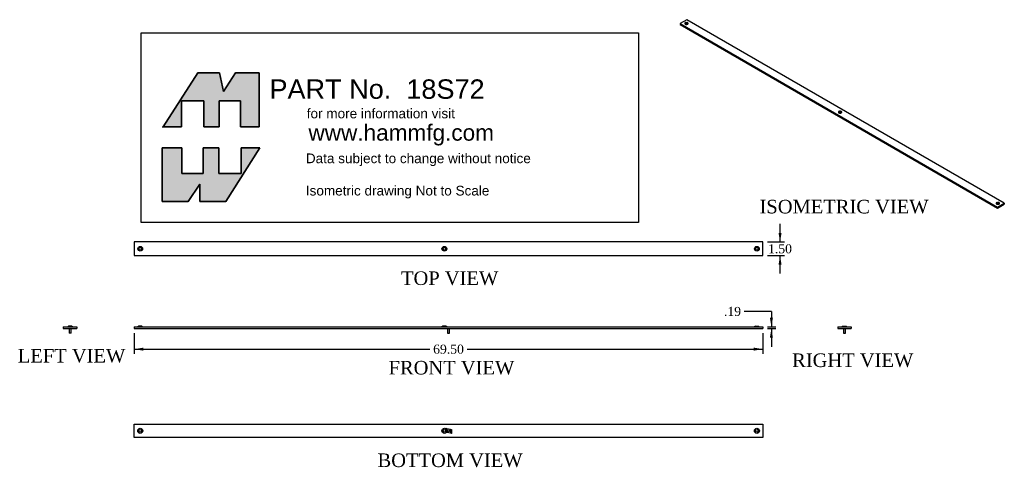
# Model space of a CAD drawing. Header units: inches. Extents: x 1.1 to 77.4, y 27.8 to 62.4.
import ezdxf
from ezdxf.enums import TextEntityAlignment as Align

# ---------------------------------------------------------------- set-up
doc = ezdxf.new("R2010")
doc.units = ezdxf.units.IN
doc.header["$MEASUREMENT"] = 0
doc.layers.get('0').update_dxf_attribs({"linetype": 'CONTINUOUS'})
for name, color, linetype in [('COM55735-5', 7, 'CONTINUOUS'), ('DEFAULT', 7, 'CONTINUOUS'), ('NTS16697', 7, 'CONTINUOUS'), ('SCS19061', 7, 'CONTINUOUS')]:
    doc.layers.add(name, color=color, linetype=linetype)
doc.styles.add('SEACAD_ARIAL_TTF', font='arial.ttf')
doc.styles.add('SEACAD_TIMES_TTF', font='times.ttf')

# ---------------------------------------------------------------- blocks, each defined once
blk = doc.blocks.new('GDIMGGROUP')
at = {"layer": 'DEFAULT', "linetype": 'Continuous'}
for points in [[(10.721, 36.799), (10.721, 37.032), (10.021, 36.915)], [(57.971, 36.799), (58.671, 36.915), (57.971, 37.032)]]:
    blk.add_hatch(color=7, dxfattribs=at).paths.add_polyline_path(points)
at = {"layer": 'DEFAULT', "color": 7, "linetype": 'Continuous'}
for p, q in [((10.021, 38.156), (10.021, 36.565)), ((58.671, 38.156), (58.671, 36.565)), ((10.021, 36.915), (32.907, 36.915)), ((35.786, 36.915), (58.671, 36.915))]:
    blk.add_line(p, q, dxfattribs=at)
at = {"layer": 'DEFAULT', "color": 7, "linetype": 'Continuous', "style": 'SEACAD_TIMES_TTF'}
blk.add_text('69.50', height=0.7, dxfattribs=at).set_placement((33.152, 37.265), align=Align.TOP_LEFT)
blk = doc.blocks.new('GDIMGGROUP1')
at = {"layer": 'DEFAULT', "linetype": 'Continuous'}
for points in [[(59.45, 39.338), (59.217, 39.338), (59.333, 38.638)], [(59.45, 37.806), (59.333, 38.506), (59.217, 37.806)]]:
    blk.add_hatch(color=7, dxfattribs=at).paths.add_polyline_path(points)
at = {"layer": 'DEFAULT', "color": 7, "linetype": 'Continuous'}
for p, q in [((59.333, 39.834), (57.233, 39.834)), ((59.333, 39.834), (59.333, 38.638)), ((59.021, 38.638), (59.683, 38.638)), ((59.021, 38.506), (59.683, 38.506)), ((59.333, 38.506), (59.333, 37.106))]:
    blk.add_line(p, q, dxfattribs=at)
at = {"layer": 'DEFAULT', "color": 7, "linetype": 'Continuous', "style": 'SEACAD_TIMES_TTF'}
blk.add_text('.19', height=0.7, dxfattribs=at).set_placement((55.661, 40.184), align=Align.TOP_LEFT)
blk = doc.blocks.new('GDIMGGROUP2')
at = {"layer": 'DEFAULT', "linetype": 'Continuous'}
for points in [[(60.121, 45.904), (59.887, 45.904), (60.004, 45.204)], [(60.121, 43.454), (60.004, 44.154), (59.887, 43.454)]]:
    blk.add_hatch(color=7, dxfattribs=at).paths.add_polyline_path(points)
at = {"layer": 'DEFAULT', "color": 7, "linetype": 'Continuous'}
for p, q in [((60.004, 45.204), (60.004, 46.604)), ((59.021, 45.204), (60.354, 45.204)), ((59.021, 44.154), (60.354, 44.154)), ((60.004, 42.754), (60.004, 44.154))]:
    blk.add_line(p, q, dxfattribs=at)
at = {"layer": 'DEFAULT', "color": 7, "linetype": 'Continuous', "style": 'SEACAD_TIMES_TTF'}
blk.add_text('1.50', height=0.7, dxfattribs=at).set_placement((59.075, 45.029), align=Align.TOP_LEFT)

msp = doc.modelspace()

# ---------------------------------------------------------------- hatches: boundary and pattern name
at = {"layer": 'DEFAULT', "linetype": 'Continuous'}
for points in [[(16.618, 58.277), (14.926, 58.277), (12.255, 54.121), (13.684, 54.121), (13.684, 56.113), (15.397, 56.113), (15.397, 54.121), (16.597, 54.121), (16.597, 56.113), (18.246, 56.113), (18.246, 54.121), (19.681, 54.121), (19.681, 58.277), (17.861, 58.277), (16.918, 56.842)], [(15.355, 50.502), (13.705, 50.502), (13.705, 52.494), (12.185, 52.494), (12.185, 48.338), (14.198, 48.338), (15.098, 49.688), (15.098, 48.338), (17.111, 48.338), (19.724, 52.494), (18.289, 52.494), (18.289, 50.502), (16.554, 50.502), (16.554, 52.494), (15.355, 52.494)]]:
    msp.add_hatch(color=7, dxfattribs=at).paths.add_polyline_path(points)

# ---------------------------------------------------------------- linework, layer by layer
at = {"layer": 'COM55735-5', "color": 7, "linetype": 'Continuous'}
for p, q in [((52.79, 62.399), (52.259, 62.093)), ((52.259, 62.093), (76.831, 47.906)), ((52.259, 62.093), (52.259, 62.016)), ((52.259, 62.016), (76.831, 47.83)), ((52.713, 62.185), (52.687, 62.175)), ((77.362, 48.213), (52.79, 62.399)), ((52.827, 62.175), (52.8, 62.185)), ((64.601, 55.322), (64.575, 55.312)), ((64.715, 55.312), (64.688, 55.322)), ((76.821, 48.266), (76.795, 48.257)), ((76.831, 47.906), (77.362, 48.213)), ((76.831, 47.83), (77.362, 48.136)), ((76.935, 48.257), (76.908, 48.266)), ((77.362, 48.213), (77.362, 48.136)), ((76.831, 47.906), (76.831, 47.83)), ((58.671, 45.204), (10.021, 45.204)), ((10.021, 45.204), (10.021, 44.154)), ((58.671, 44.154), (58.671, 45.204)), ((10.021, 44.154), (58.671, 44.154)), ((4.521, 38.638), (5.571, 38.638)), ((4.521, 38.638), (4.521, 38.506)), ((4.521, 38.506), (5.571, 38.506)), ((4.933, 38.695), (4.864, 38.638)), ((5.16, 38.695), (4.933, 38.695)), ((5.228, 38.638), (5.16, 38.695)), ((5.571, 38.638), (5.571, 38.506)), ((10.021, 38.638), (58.671, 38.638)), ((10.021, 38.638), (10.021, 38.506)), ((10.021, 38.506), (58.671, 38.506)), ((10.367, 38.695), (10.298, 38.638)), ((10.594, 38.695), (10.367, 38.695)), ((10.662, 38.638), (10.594, 38.695)), ((33.904, 38.695), (33.836, 38.638)), ((34.132, 38.695), (33.904, 38.695)), ((34.2, 38.638), (34.132, 38.695)), ((58.098, 38.695), (58.03, 38.638)), ((58.098, 38.695), (58.326, 38.695)), ((58.394, 38.638), (58.326, 38.695)), ((58.671, 38.638), (58.671, 38.506)), ((64.47, 38.638), (65.52, 38.638)), ((64.47, 38.638), (64.47, 38.506)), ((64.47, 38.506), (65.52, 38.506)), ((64.881, 38.695), (64.813, 38.638)), ((64.881, 38.695), (65.108, 38.695)), ((65.177, 38.638), (65.108, 38.695)), ((65.52, 38.638), (65.52, 38.506)), ((10.021, 31.119), (58.671, 31.119)), ((10.021, 30.069), (10.021, 31.119)), ((58.671, 31.119), (58.671, 30.069)), ((58.671, 30.069), (10.021, 30.069))]:
    msp.add_line(p, q, dxfattribs=at)
for centre, radius in [((10.48, 44.679), 0.182), ((10.48, 44.679), 0.114), ((10.48, 44.679), 0.104), ((34.018, 44.679), 0.182), ((34.018, 44.679), 0.114), ((34.018, 44.679), 0.104), ((58.212, 44.679), 0.182), ((58.212, 44.679), 0.114), ((58.212, 44.679), 0.104), ((10.48, 30.594), 0.197), ((10.48, 30.594), 0.104), ((34.018, 30.594), 0.197), ((34.018, 30.594), 0.104), ((58.212, 30.594), 0.197), ((58.212, 30.594), 0.104)]:
    msp.add_circle(centre, radius, dxfattribs=at)
for centre, major_axis in [((52.757, 62.146), (0.0811, 0)), ((52.757, 62.146), (-0.074, 0)), ((64.645, 55.282), (-0.0811, 0)), ((64.645, 55.282), (-0.074, 0)), ((76.865, 48.227), (-0.0811, 0)), ((76.865, 48.227), (-0.074, 0))]:
    msp.add_ellipse(centre, major_axis=major_axis, ratio=0.57735, dxfattribs=at)
for points in [[(52.687, 62.175), (52.502, 62.107), (52.694, 62.046), (52.887, 61.986), (52.887, 62.112)], [(64.515, 55.249), (64.515, 55.122), (64.707, 55.183), (64.9, 55.244), (64.715, 55.312)], [(76.735, 48.193), (76.735, 48.067), (76.927, 48.128), (77.12, 48.188), (76.935, 48.257)]]:
    msp.add_rational_spline(points, [1, 0.50969466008, 1, 0.50969466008, 1], degree=2, knots=[0, 0, 0, 0.5, 0.5, 1, 1, 1], dxfattribs=at)
for points, weights in [([(52.818, 62.122), (52.757, 62.174), (52.695, 62.122)], [1, 0.559001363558, 1]), ([(52.802, 62.112), (52.757, 62.121), (52.711, 62.112)], [1, 0.94531145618, 1]), ([(52.887, 62.112), (52.887, 62.153), (52.827, 62.175)], [1, 0.877037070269, 1]), ([(64.575, 55.312), (64.515, 55.29), (64.515, 55.249)], [1, 0.877037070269, 1]), ([(64.706, 55.258), (64.645, 55.311), (64.583, 55.258)], [1, 0.559001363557, 1]), ([(64.691, 55.248), (64.645, 55.258), (64.599, 55.248)], [1, 0.945311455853, 1]), ([(76.795, 48.257), (76.735, 48.235), (76.735, 48.193)], [1, 0.877037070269, 1]), ([(76.926, 48.203), (76.865, 48.256), (76.803, 48.203)], [1, 0.559001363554, 1]), ([(76.911, 48.193), (76.865, 48.202), (76.819, 48.193)], [1, 0.945311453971, 1])]:
    msp.add_rational_spline(points, weights, degree=2, dxfattribs=at)
at = {"layer": 'DEFAULT', "color": 7, "linetype": 'Continuous'}
for p, q in [((10.552, 61.38), (49.038, 61.38)), ((10.552, 46.719), (10.552, 61.38)), ((49.038, 61.38), (49.038, 46.719)), ((14.926, 58.277), (12.227, 54.079)), ((16.618, 58.277), (14.926, 58.277)), ((16.918, 56.842), (16.618, 58.277)), ((17.861, 58.277), (16.918, 56.842)), ((19.681, 58.277), (17.861, 58.277)), ((19.681, 54.121), (19.681, 58.277)), ((13.684, 56.113), (15.397, 56.113)), ((13.684, 54.121), (13.684, 56.113)), ((15.397, 56.113), (15.397, 54.121)), ((16.597, 56.113), (18.246, 56.113)), ((16.597, 54.121), (16.597, 56.113)), ((18.246, 56.113), (18.246, 54.121)), ((12.185, 54.121), (13.684, 54.121)), ((15.397, 54.121), (16.597, 54.121)), ((18.246, 54.121), (19.681, 54.121)), ((12.185, 52.494), (13.705, 52.494)), ((12.185, 48.338), (12.185, 52.494)), ((13.705, 52.494), (13.705, 50.502)), ((15.355, 52.494), (16.554, 52.494)), ((15.355, 50.502), (15.355, 52.494)), ((16.554, 52.494), (16.554, 50.502)), ((19.724, 52.494), (17.111, 48.338)), ((18.289, 52.494), (19.724, 52.494)), ((18.289, 50.502), (18.289, 52.494)), ((13.705, 50.502), (15.355, 50.502)), ((16.554, 50.502), (18.289, 50.502)), ((15.098, 49.688), (14.198, 48.338)), ((15.098, 48.338), (15.098, 49.688)), ((14.198, 48.338), (12.185, 48.338)), ((17.111, 48.338), (15.098, 48.338)), ((49.038, 46.719), (10.552, 46.719))]:
    msp.add_line(p, q, dxfattribs=at)
for points in [[(16.618, 58.277), (16.918, 56.842), (17.861, 58.277), (19.681, 58.277), (19.681, 54.121), (18.246, 54.121), (18.246, 56.113), (16.597, 56.113), (16.597, 54.121), (15.397, 54.121), (15.397, 56.113), (13.684, 56.113), (13.684, 54.121), (12.255, 54.121), (14.926, 58.277), (16.618, 58.277)], [(16.618, 58.277), (16.918, 56.842), (17.861, 58.277), (19.681, 58.277), (19.681, 54.121), (18.246, 54.121), (18.246, 56.113), (16.597, 56.113), (16.597, 54.121), (15.397, 54.121), (15.397, 56.113), (13.684, 56.113), (13.684, 54.121), (12.255, 54.121), (14.926, 58.277), (16.618, 58.277)], [(16.618, 58.277), (16.918, 56.842), (17.861, 58.277), (19.681, 58.277), (19.681, 54.121), (18.246, 54.121), (18.246, 56.113), (16.597, 56.113), (16.597, 54.121), (15.397, 54.121), (15.397, 56.113), (13.684, 56.113), (13.684, 54.121), (12.255, 54.121), (14.926, 58.277), (16.618, 58.277)], [(16.618, 58.277), (16.918, 56.842), (17.861, 58.277), (19.681, 58.277), (19.681, 54.121), (18.246, 54.121), (18.246, 56.113), (16.597, 56.113), (16.597, 54.121), (15.397, 54.121), (15.397, 56.113), (13.684, 56.113), (13.684, 54.121), (12.255, 54.121), (14.926, 58.277), (16.618, 58.277)], [(16.618, 58.277), (16.918, 56.842), (17.861, 58.277), (19.681, 58.277), (19.681, 54.121), (18.246, 54.121), (18.246, 56.113), (16.597, 56.113), (16.597, 54.121), (15.397, 54.121), (15.397, 56.113), (13.684, 56.113), (13.684, 54.121), (12.255, 54.121), (14.926, 58.277), (16.618, 58.277)], [(15.355, 50.502), (13.705, 50.502), (13.705, 52.494), (12.185, 52.494), (12.185, 48.338), (14.198, 48.338), (15.098, 49.688), (15.098, 48.338), (17.111, 48.338), (19.724, 52.494), (18.289, 52.494), (18.289, 50.502), (16.554, 50.502), (16.554, 52.494), (15.355, 52.494), (15.355, 50.502)], [(15.355, 50.502), (13.705, 50.502), (13.705, 52.494), (12.185, 52.494), (12.185, 48.338), (14.198, 48.338), (15.098, 49.688), (15.098, 48.338), (17.111, 48.338), (19.724, 52.494), (18.289, 52.494), (18.289, 50.502), (16.554, 50.502), (16.554, 52.494), (15.355, 52.494), (15.355, 50.502)], [(15.355, 50.502), (13.705, 50.502), (13.705, 52.494), (12.185, 52.494), (12.185, 48.338), (14.198, 48.338), (15.098, 49.688), (15.098, 48.338), (17.111, 48.338), (19.724, 52.494), (18.289, 52.494), (18.289, 50.502), (16.554, 50.502), (16.554, 52.494), (15.355, 52.494), (15.355, 50.502)], [(15.355, 50.502), (13.705, 50.502), (13.705, 52.494), (12.185, 52.494), (12.185, 48.338), (14.198, 48.338), (15.098, 49.688), (15.098, 48.338), (17.111, 48.338), (19.724, 52.494), (18.289, 52.494), (18.289, 50.502), (16.554, 50.502), (16.554, 52.494), (15.355, 52.494), (15.355, 50.502)], [(15.355, 50.502), (13.705, 50.502), (13.705, 52.494), (12.185, 52.494), (12.185, 48.338), (14.198, 48.338), (15.098, 49.688), (15.098, 48.338), (17.111, 48.338), (19.724, 52.494), (18.289, 52.494), (18.289, 50.502), (16.554, 50.502), (16.554, 52.494), (15.355, 52.494), (15.355, 50.502)]]:
    msp.add_lwpolyline(points, dxfattribs=at)
for points in [[(16.618, 58.277), (14.926, 58.277), (12.255, 54.121), (13.684, 54.121), (13.684, 56.113), (15.397, 56.113), (15.397, 54.121), (16.597, 54.121), (16.597, 56.113), (18.246, 56.113), (18.246, 54.121), (19.681, 54.121), (19.681, 58.277), (17.861, 58.277), (16.918, 56.842), (16.618, 58.277)], [(15.355, 50.502), (15.355, 52.494), (16.554, 52.494), (16.554, 50.502), (18.289, 50.502), (18.289, 52.494), (19.724, 52.494), (17.111, 48.338), (15.098, 48.338), (15.098, 49.688), (14.198, 48.338), (12.185, 48.338), (12.185, 52.494), (13.705, 52.494), (13.705, 50.502), (15.355, 50.502)]]:
    msp.add_lwpolyline(points, close=True, dxfattribs=at)
at = {"layer": 'NTS16697', "color": 7, "linetype": 'Continuous'}
for p, q in [((34.134, 30.798), (34.155, 30.793)), ((34.134, 30.492), (34.134, 30.798)), ((34.155, 30.487), (34.134, 30.492)), ((34.155, 30.487), (34.155, 30.793)), ((34.211, 30.78), (34.482, 30.714)), ((34.211, 30.78), (34.211, 30.474)), ((34.482, 30.714), (34.482, 30.408)), ((34.538, 30.701), (34.559, 30.696)), ((34.538, 30.395), (34.538, 30.701)), ((34.559, 30.696), (34.559, 30.39)), ((34.482, 30.408), (34.211, 30.474)), ((34.559, 30.39), (34.538, 30.395))]:
    msp.add_line(p, q, dxfattribs=at)
at = {"layer": 'SCS19061', "color": 7, "linetype": 'Continuous'}
for p, q in [((4.968, 38.506), (4.968, 38.156)), ((5.125, 38.156), (4.968, 38.156)), ((5.125, 38.156), (5.125, 38.506)), ((34.268, 38.506), (34.268, 38.156)), ((34.268, 38.156), (34.425, 38.156)), ((34.425, 38.156), (34.425, 38.506)), ((64.916, 38.506), (64.916, 38.156)), ((64.916, 38.156), (65.073, 38.156)), ((65.073, 38.156), (65.073, 38.506))]:
    msp.add_line(p, q, dxfattribs=at)
msp.add_circle((34.346, 30.594), 0.0784, dxfattribs=at)

# ---------------------------------------------------------------- block references
at = {"layer": 'DEFAULT'}
for name in ['GDIMGGROUP2', 'GDIMGGROUP1', 'GDIMGGROUP']:
    msp.add_blockref(name, (0, 0), dxfattribs=at)

# ---------------------------------------------------------------- texts
at = {"color": 2, "linetype": 'Continuous', "style": 'SEACAD_TIMES_TTF'}
for s, p in [('ISOMETRIC VIEW', (58.416, 48.466)), ('TOP VIEW', (30.664, 42.929)), ('LEFT VIEW', (1.003, 36.931)), ('RIGHT VIEW', (60.94, 36.581)), ('FRONT VIEW', (29.701, 36.006)), ('BOTTOM VIEW', (28.847, 28.844))]:
    msp.add_text(s, height=1.05, dxfattribs=at).set_placement(p, align=Align.TOP_LEFT)
at = {"layer": 'DEFAULT', "color": 7, "linetype": 'Continuous', "style": 'SEACAD_ARIAL_TTF'}
for s, height, p in [('PART No.  18S72', 1.5, (20.48, 57.782)), ('for more information visit', 0.75, (23.369, 55.521)), ('www.hammfg.com', 1.25, (23.499, 54.291)), ('Data subject to change without notice', 0.75, (23.298, 52.051)), ('Isometric drawing Not to Scale', 0.75, (23.298, 49.551))]:
    msp.add_text(s, height=height, dxfattribs=at).set_placement(p, align=Align.TOP_LEFT)

doc.saveas('drawing.dxf')
